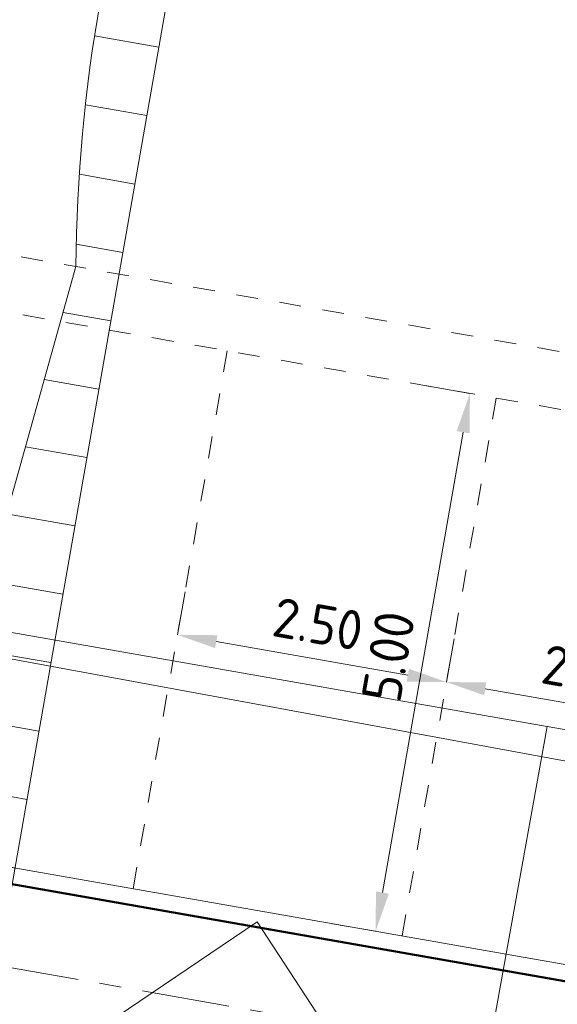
# Model space of a CAD drawing. Header units: metres. Extents: x 2514 to 227642, y 1683 to 852646.
# Tile 44 of 256: x 113600 to 113605, y 426398 to 426407. Entities that reach past the tile are written whole.
import ezdxf
from ezdxf.lldxf.tags import DXFTag

# ---------------------------------------------------------------- set-up
doc = ezdxf.new("R2010")
doc.units = ezdxf.units.M
doc.linetypes.add('VW-1-1_STREEP', pattern=[2, 1, -1])
doc.linetypes.add('XX-AFBREEK', pattern=[7, 4, -1, 1, -1])
doc.layers.get('Defpoints').update_dxf_attribs({"color": 244, "lineweight": 35})
for name, color, linetype, lineweight in [('B-WE-GR-BEPLANTING_CULTUUR_HEESTERS-GV', 252, 'Continuous', 18), ('B-WE-KG-GRENS_PERCEEL-GV', 252, 'KG-PERCEEL', 18), ('B-WE-VH-VERHARDING_STRAATBAKSTEEN-GV', 252, 'Continuous', 18), ('B-WE-VH-VERHARDING_TEGEL-GV', 252, 'Continuous', 18), ('N-WE-VH-AFBREEKLIJN-G', 7, 'XX-AFBREEK', 18), ('N-WE-VH-KANTOPSLUITING_ACHTERKANTBAND-G', 1, 'Continuous', 50), ('N-WE-VH-KANTOPSLUITING_TROTTOIRBAND_130 150-G', 2, 'Continuous', 13), ('N-WE-VH-M', 7, 'Continuous', 18), ('N-WE-VH-VERKANTING-G', 252, 'Continuous', 5), ('N-WE-VW-MARKERING_LANGS_STREEP_11_010-G', 7, 'VW-1-1_STREEP', 13)]:
    doc.layers.add(name, color=color, linetype=linetype, lineweight=lineweight)
doc.styles.add('NLCS-ISO-M200-T18', font='NLCS-ISO.ttf', dxfattribs={"height": 0.36})
doc.styles.get("Standard").update_dxf_attribs({"font": 'romans'})
tags = doc.linetypes.add('KG-PERCEEL', pattern='A,5.5,-2,["P",Standard,S=1.8,R=0,X=-0.5,Y=-0.9],-2,5.5,-2,[5,NLCS.SHX,S=0.75,R=0,X=0,Y=0],-2', length=19).pattern_tags.tags
tags[6] = DXFTag(74, 10)
doc.dimstyles.new('NLCS-M200-T18-PIJL_L2_H1', dxfattribs={"dimscale": 0.2, "dimtxt": 2.5, "dimasz": 1.8, "dimexe": 2, "dimexo": 2, "dimgap": 0.7, "dimtad": 1, "dimzin": 0, "dimdsep": 46, "dimtxsty": 'NLCS-ISO-M200-T18', "dimcen": 0, "dimdle": 2, "dimclrd": 256, "dimclre": 256, "dimclrt": 1, "dimadec": 1, "dimazin": 0, "dimtfac": 1, "dimtdec": 3, "dimtofl": 0, "dimtmove": 0, "dimatfit": 3, "dimfxl": 2, "dimfxlon": 1, "dimtfillclr": 256, "dimtolj": 1, "dimtzin": 0, "dimlwd": -1, "dimlwe": -1, "dimarcsym": 0})

# ---------------------------------------------------------------- blocks, each defined once
blk = doc.blocks.new('*D759')
at = {"layer": 'Defpoints', "color": 0, "ltscale": 0.2, "transparency": 16777216}
for p in [(113601.5741, 426401.8119), (113604.0365, 426401.3802), (113604.0365, 426401.3802)]:
    blk.add_point(p, dxfattribs=at)
at = {"layer": 'N-WE-VH-M', "ltscale": 0.2, "transparency": 16777216}
for p, q in [((113601.5741, 426401.8119), (113601.6431, 426402.2059)), ((113601.9287, 426401.7497), (113603.6819, 426401.4423)), ((113604.0365, 426401.3802), (113604.1056, 426401.7742))]:
    blk.add_line(p, q, dxfattribs=at)
for points in [[(113601.939, 426401.8088), (113601.9183, 426401.6906), (113601.5741, 426401.8119)], [(113603.6923, 426401.5014), (113603.6715, 426401.3832), (113604.0365, 426401.3802)]]:
    blk.add_solid(points, dxfattribs=at)
at = {"layer": 'N-WE-VH-M', "ltscale": 0.2, "transparency": 16777216, "insert": (113602.8605, 426401.9112), "char_height": 0.36, "attachment_point": 5, "rotation": 350.05593, "style": 'NLCS-ISO-M200-T18'}
blk.add_mtext('\\A1;2.50', dxfattribs=at)
blk = doc.blocks.new('*D760')
at = {"layer": 'Defpoints', "color": 0, "ltscale": 0.2, "transparency": 16777216}
for p in [(113604.4919, 426403.9779), (113603.3877, 426399.1001), (113603.6293, 426399.0577)]:
    blk.add_point(p, dxfattribs=at)
at = {"layer": 'N-WE-VH-M', "ltscale": 0.2, "transparency": 16777216}
for p, q in [((113604.2508, 426404.0202), (113603.8569, 426404.0893)), ((113604.1886, 426403.6656), (113603.4499, 426399.4547)), ((113603.3877, 426399.1001), (113602.9937, 426399.1692))]:
    blk.add_line(p, q, dxfattribs=at)
for points in [[(113604.1295, 426403.676), (113604.2477, 426403.6552), (113604.2508, 426404.0202)], [(113603.3908, 426399.4651), (113603.509, 426399.4443), (113603.3877, 426399.1001)]]:
    blk.add_solid(points, dxfattribs=at)
at = {"layer": 'N-WE-VH-M', "color": 1, "ltscale": 0.2, "transparency": 16777216, "insert": (113603.5041, 426401.6154), "char_height": 0.36, "attachment_point": 5, "rotation": 80.05005, "style": 'NLCS-ISO-M200-T18'}
blk.add_mtext('\\A1;5.00', dxfattribs=at)
blk = doc.blocks.new('*D811')
at = {"layer": 'Defpoints', "color": 0, "ltscale": 0.2, "transparency": 16777216}
for p in [(113604.0365, 426401.3802), (113606.4989, 426400.9485), (113606.4989, 426400.9485)]:
    blk.add_point(p, dxfattribs=at)
at = {"layer": 'N-WE-VH-M', "ltscale": 0.2, "transparency": 16777216}
for p, q in [((113604.0365, 426401.3802), (113604.1056, 426401.7742)), ((113604.3911, 426401.318), (113606.1443, 426401.0106)), ((113606.4989, 426400.9485), (113606.568, 426401.3424))]:
    blk.add_line(p, q, dxfattribs=at)
for points in [[(113604.4015, 426401.3771), (113604.3807, 426401.2589), (113604.0365, 426401.3802)], [(113606.1547, 426401.0697), (113606.134, 426400.9515), (113606.4989, 426400.9485)]]:
    blk.add_solid(points, dxfattribs=at)
at = {"layer": 'N-WE-VH-M', "ltscale": 0.2, "transparency": 16777216, "insert": (113605.323, 426401.4795), "char_height": 0.36, "attachment_point": 5, "rotation": 350.05593, "style": 'NLCS-ISO-M200-T18'}
blk.add_mtext('\\A1;2.50', dxfattribs=at)

msp = doc.modelspace()

# ---------------------------------------------------------------- hatches: boundary and pattern name
at = {"layer": 'N-WE-VH-VERKANTING-G', "ltscale": 0.2}
h = msp.add_hatch(dxfattribs=at)
h.set_pattern_fill('ANSI31', color=256, scale=0.2, angle=45)
h.set_pattern_definition([(170.05005, (113930.33084, 426275.3435), (-0.1097203, -0.625449), [])])
edge = h.paths.add_edge_path()
edge.add_line((113601.2885, 426409.9918), (113602.0074, 426412.5562))
edge.add_line((113602.0074, 426412.5562), (113602.2044, 426412.5216))
edge.add_line((113602.2044, 426412.5216), (113602.5387, 426417.0317))
edge.add_arc((113624.1975, 426416.2706), 21.6721, 162.09878, 177.98742, ccw=False)
edge.add_line((113603.5746, 426422.9321), (113604.1465, 426422.8315))
edge.add_line((113604.1465, 426422.8315), (113599.7074, 426397.5268))
edge.add_line((113599.7074, 426397.5268), (113598.3579, 426397.7635))
edge.add_line((113598.3579, 426397.7635), (113598.9508, 426399.8783))
edge.add_line((113598.9508, 426399.8783), (113599.1478, 426399.8437))
edge.add_line((113599.1478, 426399.8437), (113600.644, 426405.1808))
edge.add_arc((113615.4311, 426405.0488), 14.7877, 160.61161, 179.48848, ccw=False)
edge.add_line((113601.482, 426409.9579), (113601.285, 426409.9925))

# ---------------------------------------------------------------- linework, layer by layer
at = {"layer": 'B-WE-GR-BEPLANTING_CULTUUR_HEESTERS-GV', "ltscale": 0.2}
msp.add_lwpolyline([(113582.073, 426399.863), (113579.71, 426403.199), (113576.577, 426400.889), (113576.141, 426401.468), (113575.532, 426397.956), (113575.897, 426397.897), (113575.863, 426397.69), (113603.374, 426392.921), (113603.497, 426393.092), (113604.13, 426396.39), (113602.303, 426399.188), (113598.985, 426396.946), (113596.577, 426400.302), (113593.365, 426397.93), (113590.99, 426401.145), (113587.683, 426398.884), (113585.381, 426402.165)], close=True, dxfattribs=at)
at = {"layer": 'B-WE-KG-GRENS_PERCEEL-GV', "ltscale": 0.2}
msp.add_lwpolyline([(113639.628, 426394.814), (113621.22, 426397.695), (113583.77, 426404.586), (113570.492, 426407.03), (113564.493, 426372.908), (113576.002, 426370.849), (113577.782, 426370.534), (113583.857, 426369.457), (113582.49, 426361.689)], dxfattribs=at)
at = {"layer": 'B-WE-VH-VERHARDING_STRAATBAKSTEEN-GV'}
msp.add_lwpolyline([(113604.959, 426400.975), (113574.888, 426406.248), (113574.586, 426404.712), (113573.563, 426404.888), (113576.141, 426401.468), (113576.577, 426400.889), (113579.71, 426403.199), (113582.073, 426399.863), (113585.381, 426402.165), (113587.683, 426398.884), (113590.99, 426401.145), (113593.365, 426397.93), (113596.577, 426400.302), (113598.985, 426396.946), (113602.303, 426399.188), (113604.13, 426396.39)], close=True, dxfattribs=at)
at = {"layer": 'B-WE-VH-VERHARDING_TEGEL-GV'}
msp.add_lwpolyline([(113630.467, 426396.561), (113604.959, 426400.975), (113604.13, 426396.39), (113603.497, 426393.092), (113603.846, 426393.031), (113603.816, 426392.863), (113607.494, 426392.118), (113607.534, 426392.385), (113607.793, 426392.347), (113607.452, 426390.375), (113619.62, 426388.23), (113618.975, 426384.485), (113626.643, 426382.31), (113630.165, 426395.434)], close=True, dxfattribs=at)
at = {"layer": 'N-WE-VH-AFBREEKLIJN-G', "ltscale": 0.2, "elevation": 9.5313, "flags": 128}
msp.add_lwpolyline([(113586.6255, 426401.1405), (113585.7775, 426396.3427), (113604.5426, 426393.0262), (113605.3906, 426397.8239)], close=True, dxfattribs=at)
at = {"layer": 'N-WE-VH-KANTOPSLUITING_ACHTERKANTBAND-G', "ltscale": 0.2}
msp.add_lwpolyline([(113607.114, 426403.5889), (113606.2135, 426398.4524), (113583.7553, 426402.39)], dxfattribs=at)
at = {"layer": 'N-WE-VH-KANTOPSLUITING_TROTTOIRBAND_130 150-G', "ltscale": 0.2}
msp.add_lwpolyline([(113584.1576, 426402.4717), (113605.8524, 426398.668)], dxfattribs=at)
at = {"layer": 'N-WE-VH-VERKANTING-G', "ltscale": 0.2, "flags": 128}
msp.add_lwpolyline([(113601.2885, 426409.9918), (113602.0074, 426412.5562), (113602.2044, 426412.5216), (113602.5387, 426417.0317, -0.069439), (113603.5746, 426422.9321), (113604.1465, 426422.8315), (113599.7074, 426397.5268), (113598.3579, 426397.7635), (113598.9508, 426399.8783), (113599.1478, 426399.8437), (113600.644, 426405.1808, -0.082553), (113601.482, 426409.9579), (113601.285, 426409.9925)], format="xyb", dxfattribs=at)
at = {"layer": 'N-WE-VW-MARKERING_LANGS_STREEP_11_010-G', "ltscale": 0.2}
for p, q in [((113583.5956, 426408.1716), (113607.4874, 426403.9803)), ((113584.7928, 426407.4336), (113606.9542, 426403.5459)), ((113601.1669, 426399.4895), (113602.0295, 426404.4098)), ((113603.6293, 426399.0577), (113604.4919, 426403.9779))]:
    msp.add_line(p, q, dxfattribs=at)

# ---------------------------------------------------------------- dimensions: what is measured, and where the dimension line sits
at = {"layer": 'N-WE-VH-M', "ltscale": 0.2}
dim = msp.add_linear_dim(base=(113603.3877, 426399.1001), p1=(113604.4919, 426403.9779), p2=(113603.6293, 426399.0577), angle=80.05005, dimstyle='NLCS-M200-T18-PIJL_L2_H1', dxfattribs=at)
dim.commit()
dim.dimension.update_dxf_attribs({"geometry": '*D760', "text_midpoint": (113603.5041, 426401.6154)})
for p1, p2, picture, middle in [((113601.5741, 426401.8119), (113604.0365, 426401.3802), '*D759', (113602.8605, 426401.9112)), ((113604.0365, 426401.3802), (113606.4989, 426400.9485), '*D811', (113605.323, 426401.4795))]:
    dim = msp.add_aligned_dim(p1=p1, p2=p2, distance=0, dimstyle='NLCS-M200-T18-PIJL_L2_H1', override={"dimclrt": 256}, dxfattribs=at)
    dim.commit()
    dim.dimension.update_dxf_attribs({"geometry": picture, "text_midpoint": middle})

doc.saveas('drawing.dxf')
